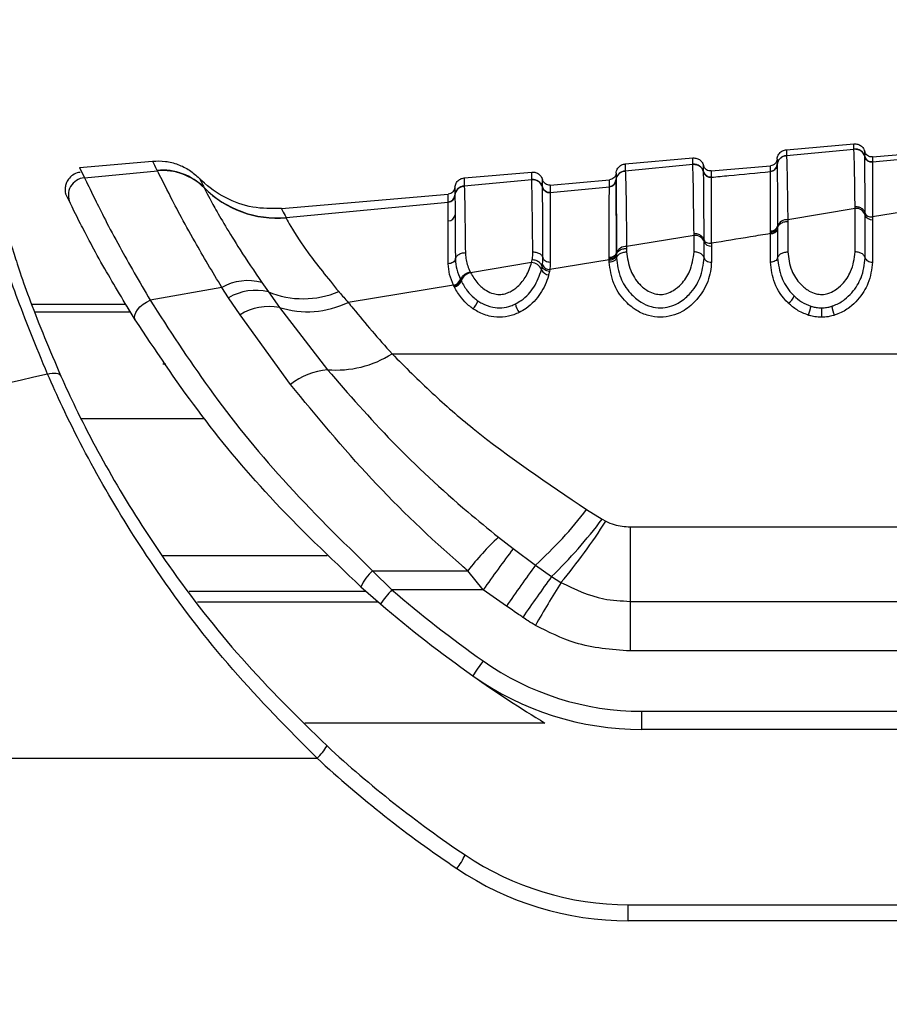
# Model space of a CAD drawing. Header units: millimetres. Extents: x 20 to 26560, y 40 to 17955.
# Tile 17 of 90: x 9761 to 9821, y 5232 to 5299. Entities that reach past the tile are written whole.
import ezdxf

# ---------------------------------------------------------------- set-up
doc = ezdxf.new("R2010")
doc.units = ezdxf.units.MM
doc.header["$LTSCALE"] = 2
doc.layers.add('COMPONENT_GEOMETRY', color=7, linetype='Continuous')
doc.styles.add('SLDTEXTSTYLE0', font='TXT', dxfattribs={"width": 0.75})
doc.dimstyles.new('SLDDIMSTYLE0', dxfattribs={"dimtxt": 150, "dimasz": 6.604, "dimexe": 0, "dimexo": 0.0625, "dimgap": 37.5, "dimtad": 0, "dimtih": 1, "dimtoh": 1, "dimdec": 1, "dimrnd": 1e-09, "dimzin": 12, "dimdsep": 46, "dimtxsty": 'SLDTEXTSTYLE0', "dimsah": 1, "dimcen": 0.09, "dimadec": 0, "dimazin": 3, "dimtfac": 1, "dimtdec": 1, "dimtofl": 0, "dimtmove": 0, "dimatfit": 3, "dimfxl": 1, "dimfrac": 2, "dimtolj": 1, "dimtzin": 12, "dimarcsym": 0})

# ---------------------------------------------------------------- blocks, each defined once
blk = doc.blocks.new('_D_3')
at = {"layer": 'COMPONENT_GEOMETRY', "color": 7}
for p, q in [((9873.903, 7344.959), (7394.082, 7344.959)), ((7400.432, 7344.959), (7400.432, 4670.97)), ((7100.328, 4640.501), (7054.625, 4640.501)), ((7054.625, 4640.501), (7054.625, 4402.376)), ((7700.536, 4640.501), (7746.24, 4640.501)), ((7746.24, 4640.501), (7746.24, 4402.376)), ((7054.625, 4402.376), (7100.328, 4402.376)), ((7746.24, 4402.376), (7700.536, 4402.376)), ((7400.432, 1503.959), (7400.432, 4177.949)), ((9668.769, 1503.959), (7394.082, 1503.959))]:
    blk.add_line(p, q, dxfattribs=at)
for points in [[(7400.432, 7344.959), (7399.416, 7338.355), (7401.448, 7338.355)], [(7400.432, 1503.959), (7401.448, 1510.563), (7399.416, 1510.563)]]:
    blk.add_solid(points, dxfattribs=at)
at = {"layer": 'COMPONENT_GEOMETRY', "color": 7, "char_height": 150, "attachment_point": 1, "style": 'SLDTEXTSTYLE0'}
for s, insert in [('9\'6.98"', (7100.328, 4595.736)), ('2920.5mm', (6908.141, 4371.309))]:
    blk.add_mtext(s, dxfattribs=dict(at, insert=insert))

msp = doc.modelspace()

# ---------------------------------------------------------------- linework, layer by layer
at = {"color": 7, "linetype": 'Continuous', "lineweight": 25}
for p, q in [((9813.509, 5290.468), (9818.114, 5290.871)), ((9813.509, 5290.079), (9818.115, 5290.517)), ((9813.509, 5290.079), (9813.509, 5290.073)), ((9818.115, 5290.517), (9818.114, 5290.523)), ((9819.38, 5289.978), (9823.417, 5290.331)), ((9765.233, 5289.256), (9770.225, 5289.693)), ((9802.509, 5289.506), (9807.114, 5289.909)), ((9802.509, 5289.034), (9807.114, 5289.471)), ((9807.114, 5289.471), (9807.114, 5289.477)), ((9808.38, 5289.016), (9812.417, 5289.369)), ((9812.872, 5289.439), (9812.872, 5289.433)), ((9812.872, 5289.433), (9812.872, 5289.429)), ((9818.853, 5290.002), (9818.853, 5290.006)), ((9818.853, 5289.997), (9818.853, 5290.003)), ((9819.38, 5289.635), (9823.418, 5290.019)), ((9819.38, 5289.635), (9819.38, 5289.631)), ((9819.38, 5289.631), (9819.38, 5289.625)), ((9765.233, 5289.256), (9765.569, 5288.559)), ((9765.569, 5288.559), (9770.559, 5289.026)), ((9770.555, 5289.036), (9770.545, 5289.057)), ((9770.559, 5289.026), (9770.555, 5289.036)), ((9791.509, 5288.543), (9796.114, 5288.946)), ((9802.509, 5289.034), (9802.509, 5289.029)), ((9807.853, 5288.957), (9807.853, 5288.96)), ((9807.853, 5288.951), (9807.853, 5288.957)), ((9812.417, 5288.976), (9812.417, 5288.982)), ((9812.417, 5288.973), (9812.417, 5288.976)), ((9791.509, 5287.993), (9796.115, 5288.429)), ((9796.115, 5288.429), (9796.114, 5288.434)), ((9797.38, 5288.053), (9801.417, 5288.406)), ((9801.872, 5288.395), (9801.872, 5288.389)), ((9801.872, 5288.389), (9801.872, 5288.386)), ((9808.38, 5288.589), (9808.38, 5288.585)), ((9808.38, 5288.585), (9808.38, 5288.58)), ((9764.595, 5286.84), (9764.28, 5287.491)), ((9773.743, 5287.89), (9773.754, 5287.867)), ((9773.754, 5287.867), (9773.759, 5287.856)), ((9779.027, 5286.448), (9790.417, 5287.444)), ((9790.872, 5287.354), (9790.872, 5287.349)), ((9790.872, 5287.349), (9790.872, 5287.345)), ((9791.509, 5287.993), (9791.509, 5287.988)), ((9796.853, 5287.909), (9796.853, 5287.914)), ((9797.38, 5287.547), (9801.417, 5287.929)), ((9797.38, 5287.547), (9797.38, 5287.543)), ((9797.38, 5287.543), (9797.38, 5287.538)), ((9801.417, 5287.932), (9801.417, 5287.938)), ((9801.417, 5287.929), (9801.417, 5287.932)), ((9779.339, 5285.846), (9790.417, 5286.889)), ((9790.417, 5286.892), (9790.417, 5286.897)), ((9790.417, 5286.889), (9790.417, 5286.892)), ((9818.199, 5286.465), (9813.598, 5285.693)), ((9818.199, 5286.465), (9818.198, 5286.583)), ((9818.199, 5283.496), (9818.199, 5286.465)), ((9818.889, 5286.011), (9818.889, 5286.127)), ((9818.889, 5283.085), (9818.889, 5286.011)), ((9823.415, 5286.542), (9819.382, 5285.881)), ((9779.339, 5285.846), (9779.345, 5285.827)), ((9813.598, 5285.693), (9813.599, 5285.576)), ((9813.599, 5285.576), (9813.599, 5283.496)), ((9819.382, 5285.687), (9819.382, 5282.791)), ((9807.199, 5284.622), (9807.198, 5284.74)), ((9812.415, 5284.742), (9812.416, 5284.818)), ((9812.415, 5282.791), (9812.415, 5284.742)), ((9812.416, 5284.818), (9812.416, 5284.929)), ((9812.908, 5285.249), (9812.908, 5285.135)), ((9812.908, 5285.135), (9812.908, 5285.056)), ((9812.908, 5285.056), (9812.908, 5283.085)), ((9807.199, 5284.622), (9802.598, 5283.853)), ((9807.199, 5283.496), (9807.199, 5284.622)), ((9807.889, 5284.195), (9807.889, 5284.31)), ((9807.889, 5283.085), (9807.889, 5284.195)), ((9808.382, 5284.083), (9808.382, 5283.889)), ((9801.908, 5283.435), (9801.908, 5283.321)), ((9801.908, 5283.321), (9801.908, 5283.242)), ((9802.598, 5283.853), (9802.599, 5283.736)), ((9802.599, 5283.736), (9802.599, 5283.496)), ((9808.382, 5283.889), (9808.382, 5282.791)), ((9796.109, 5282.77), (9791.943, 5282.076)), ((9796.109, 5282.77), (9796.148, 5282.962)), ((9801.415, 5282.946), (9797.343, 5282.283)), ((9801.415, 5282.946), (9801.416, 5283.023)), ((9801.415, 5282.791), (9801.415, 5282.946)), ((9801.416, 5283.023), (9801.416, 5283.133)), ((9801.908, 5283.242), (9801.908, 5283.085)), ((9791.913, 5282.139), (9791.943, 5282.076)), ((9796.788, 5282.28), (9796.834, 5282.491)), ((9796.834, 5282.491), (9796.852, 5282.607)), ((9797.322, 5282.157), (9797.273, 5281.931)), ((9797.343, 5282.283), (9797.322, 5282.157)), ((9777.691, 5281.401), (9778.135, 5280.765)), ((9791.245, 5281.612), (9791.262, 5281.574)), ((9791.262, 5281.574), (9791.296, 5281.505)), ((9774.958, 5281.064), (9770.062, 5280.196)), ((9775.421, 5280.367), (9774.958, 5281.064)), ((9778.135, 5280.765), (9778.884, 5279.707)), ((9790.778, 5281.216), (9783.584, 5280.05)), ((9790.834, 5281.101), (9790.797, 5281.175)), ((9776.198, 5279.204), (9775.421, 5280.367)), ((9768.394, 5279.91), (9761.963, 5279.91)), ((9778.884, 5279.707), (9782.169, 5275.454)), ((9779.65, 5274.442), (9776.198, 5279.204)), ((9786.577, 5276.544), (9842.078, 5276.544)), ((9799.867, 5265.914), (9800.927, 5265.256)), ((9800.927, 5265.256), (9801.175, 5265.116)), ((9802.832, 5264.725), (9802.832, 5259.645)), ((9802.832, 5264.725), (9839.988, 5264.725)), ((9793.844, 5264.02), (9794.855, 5263.24)), ((9794.855, 5263.24), (9796.384, 5262.125)), ((9796.384, 5262.125), (9797.478, 5261.342)), ((9785.255, 5261.733), (9791.756, 5261.733)), ((9786.566, 5260.43), (9785.255, 5261.733)), ((9792.804, 5260.43), (9791.756, 5261.733)), ((9797.478, 5261.342), (9798.116, 5260.932)), ((9784.456, 5260.639), (9785.786, 5259.476)), ((9792.804, 5260.43), (9786.566, 5260.43)), ((9794.394, 5259.317), (9792.804, 5260.43)), ((9802.832, 5259.645), (9802.832, 5256.258)), ((9802.832, 5259.645), (9839.988, 5259.645)), ((9839.988, 5256.258), (9802.832, 5256.258)), ((9803.634, 5252.142), (9853.109, 5252.142)), ((9803.634, 5250.901), (9803.634, 5252.142)), ((9853.109, 5250.901), (9803.634, 5250.901)), ((9703.335, 5248.942), (9781.462, 5248.942)), ((9802.709, 5237.845), (9802.709, 5238.942)), ((9802.709, 5238.942), (9857.109, 5238.942)), ((9857.109, 5237.845), (9802.709, 5237.845))]:
    msp.add_line(p, q, dxfattribs=at)
at = {"color": 8, "linetype": 'Continuous', "lineweight": 25}
for p, q in [((9768.713, 5279.391), (9762.175, 5279.391)), ((9770.936, 5275.85), (9771.122, 5275.862)), ((9773.77, 5272.104), (9765.376, 5272.104)), ((9770.898, 5262.773), (9782.153, 5262.773)), ((9784.822, 5260.314), (9772.735, 5260.314)), ((9773.295, 5259.602), (9785.639, 5259.602)), ((9797.019, 5251.336), (9780.619, 5251.336))]:
    msp.add_line(p, q, dxfattribs=at)
at = {"color": 7, "linetype": 'Continuous', "lineweight": 25, "flags": 128}
for points in [[(9769.047, 5278.857), (9768.998, 5278.998), (9769.007, 5279.166), (9769.075, 5279.353), (9769.198, 5279.547), (9769.368, 5279.739), (9769.577, 5279.917), (9769.813, 5280.073), (9770.062, 5280.196)], [(9763.054, 5275.153), (9763.21, 5275.194), (9763.362, 5275.217), (9763.505, 5275.224), (9763.636, 5275.212), (9763.75, 5275.184), (9763.845, 5275.139), (9763.918, 5275.078), (9763.966, 5275.004)]]:
    msp.add_lwpolyline(points, dxfattribs=at)
at = {"color": 7, "linetype": 'Continuous', "lineweight": 25}
for centre, radius, start, end in [((9813.569, 5289.382), 0.699, 94.93489, 175.34178), ((9818.176, 5289.82), 0.7, 14.62192, 95.02475), ((9807.176, 5288.774), 0.7, 14.64313, 95.02876), ((9812.374, 5289.48), 0.5, 274.93497, 355.34183), ((9812.374, 5289.47), 0.5, 274.94617, 355.31256), ((9819.336, 5290.133), 0.5, 194.65179, 275.0171), ((9819.336, 5290.123), 0.5, 194.64081, 274.97904), ((9770.906, 5285.083), 3.991, 44.69421, 95.18948), ((9770.915, 5285.06), 3.993, 44.68381, 95.17525), ((9770.919, 5285.049), 3.994, 44.66992, 95.16604), ((9802.569, 5288.338), 0.699, 94.92117, 175.32822), ((9808.336, 5289.087), 0.5, 194.66583, 275.02125), ((9808.336, 5289.078), 0.5, 194.66167, 274.99692), ((9765.674, 5287.364), 1.199, 95.03283, 205.91581), ((9796.176, 5287.732), 0.7, 14.66167, 95.03252), ((9801.374, 5288.435), 0.499, 274.92126, 355.32828), ((9801.375, 5288.426), 0.5, 274.93213, 355.30496), ((9778.708, 5292.802), 6.985, 224.69035, 275.18056), ((9778.713, 5292.777), 6.979, 224.71711, 275.19429), ((9790.375, 5287.395), 0.499, 274.90819, 355.31535), ((9790.375, 5287.386), 0.499, 274.9187, 355.2964), ((9791.569, 5287.297), 0.699, 94.90808, 175.31527), ((9797.336, 5288.045), 0.5, 194.67931, 275.02523), ((9797.336, 5288.035), 0.5, 194.67965, 275.01024), ((9790.407, 5286.094), 0.486, 271.13995, 350.90511), ((9818.253, 5285.795), 0.672, 18.79574, 94.61245), ((9819.343, 5286.166), 0.48, 198.79574, 274.61245), ((9813.541, 5285.023), 0.673, 85.15278, 160.35491), ((9812.458, 5285.219), 0.48, 264.96497, 340.02134), ((9812.454, 5285.408), 0.481, 265.43737, 340.68633), ((9807.262, 5283.953), 0.672, 21.08422, 95.40068), ((9808.337, 5284.367), 0.48, 201.08422, 275.40068), ((9801.461, 5283.612), 0.481, 264.65045, 338.3508), ((9802.532, 5283.183), 0.674, 84.39321, 157.99262), ((9796.066, 5281.995), 0.776, 21.50873, 86.82897), ((9801.464, 5283.425), 0.481, 264.21274, 337.64625), ((9792.137, 5281.204), 0.893, 102.56828, 160.32802), ((9797.304, 5282.485), 0.555, 201.75305, 266.87732), ((9797.336, 5282.806), 0.523, 202.33913, 270.72587), ((9776.726, 5277.978), 3.557, 74.2571, 119.80864), ((9790.657, 5281.831), 0.627, 281.10425, 339.51459), ((9790.695, 5281.726), 0.641, 282.55603, 339.81029), ((9777.271, 5277.21), 3.659, 76.3444, 120.36454), ((9780.511, 5286.561), 6.264, 247.70757, 292.79537), ((9780.802, 5285.809), 6.396, 252.55159, 295.78487), ((9791.434, 5280.395), 1.026, 310.76013, 346.84113), ((9796.274, 5280.176), 1.294, 190.28781, 218.83691), ((9813.211, 5280.731), 0.849, 300.37098, 344.02401), ((9778.198, 5275.946), 3.823, 79.66031, 121.53828), ((9813.311, 5280.018), 1.881, 333.49877, 353.0668), ((10096.015, 5279.9), 280.111, 180.04546, 180.17627), ((9818.507, 5280.013), 1.917, 186.79912, 206.00107), ((9782.757, 5282.536), 7.107, 265.25207, 302.51439), ((9782.599, 5270.741), 4.733, 95.2132, 128.5436), ((9777.028, 5283.411), 28.771, 312.27922, 322.5418), ((9773.974, 5285.533), 33.728, 314.17415, 323.04609), ((9768.458, 5285.825), 38.72, 319.99104, 327.66726), ((9806.669, 5250.216), 18.842, 132.8961, 142.32332), ((9878.516, 5200.052), 104.842, 142.93684, 144.83838), ((9884.741, 5197.379), 109.54, 143.76691, 145.56695), ((9787.437, 5259.299), 3.269, 131.87877, 155.78938), ((9887.564, 5195.632), 111.505, 143.89255, 145.64853), ((9905.038, 5195.088), 125.569, 148.37482, 149.93057), ((9796.769, 5251.279), 13.705, 138.11312, 143.26586), ((9841.443, 5324.506), 84.364, 229.4226, 234.78286), ((9841.443, 5324.464), 85.564, 229.4226, 234.78286), ((9805.265, 5246.394), 15.493, 143.62059, 148.18715), ((9803.634, 5270.942), 18.8, 234.78286, 270), ((9803.634, 5270.901), 20, 234.78286, 270), ((9841.443, 5324.464), 85.564, 234.78286, 238.72231), ((9778.541, 5252.018), 4.242, 313.51603, 328.04308), ((9834.909, 5306.942), 77.8, 227.29198, 236.14497), ((9834.909, 5306.845), 78.8, 227.29198, 236.14497), ((9786.859, 5244.532), 5.197, 323.01487, 334.95769), ((9802.709, 5258.942), 20, 236.14497, 270), ((9802.709, 5258.845), 21, 236.14497, 270)]:
    msp.add_arc(centre, radius, start, end, dxfattribs=at)
for points, knots in [([(9818.114, 5290.523), (9818.114, 5290.593), (9818.114, 5290.698), (9818.114, 5290.809), (9818.114, 5290.864), (9818.114, 5290.869), (9818.114, 5290.871)], [0, 0, 0, 0, 0.331322, 0.500214, 0.838141, 1, 1, 1, 1]), ([(9818.114, 5290.871), (9818.206, 5290.869), (9818.391, 5290.864), (9818.636, 5290.722), (9818.79, 5290.537), (9818.836, 5290.4), (9818.853, 5290.35)], [0, 0, 0, 0, 0.279636, 0.559272, 0.838908, 1, 1, 1, 1]), ([(9812.872, 5289.827), (9812.88, 5289.879), (9812.901, 5290.022), (9813.021, 5290.231), (9813.238, 5290.413), (9813.418, 5290.45), (9813.509, 5290.468)], [0, 0, 0, 0, 0.161092, 0.440728, 0.720364, 1, 1, 1, 1]), ([(9812.872, 5289.433), (9812.88, 5289.485), (9812.901, 5289.628), (9813.021, 5289.837), (9813.238, 5290.018), (9813.419, 5290.055), (9813.509, 5290.073)], [0, 0, 0, 0, 0.161023, 0.440682, 0.720341, 1, 1, 1, 1]), ([(9813.509, 5290.468), (9813.509, 5290.468), (9813.509, 5290.467), (9813.509, 5290.443), (9813.509, 5290.355), (9813.509, 5290.244), (9813.509, 5290.122), (9813.509, 5290.079)], [0, 0, 0, 0, 0.023999, 0.34354, 0.503304, 0.822907, 1, 1, 1, 1]), ([(9813.509, 5290.073), (9813.511, 5290.051), (9813.52, 5289.947), (9813.535, 5289.55), (9813.552, 5288.814), (9813.572, 5287.717), (9813.587, 5286.552), (9813.598, 5285.693)], [0, 0, 0, 0, 0.071059, 0.328707, 0.508594, 0.637825, 1, 1, 1, 1]), ([(9818.114, 5290.523), (9818.207, 5290.52), (9818.391, 5290.515), (9818.636, 5290.374), (9818.79, 5290.189), (9818.836, 5290.052), (9818.853, 5290.002)], [0, 0, 0, 0, 0.279617, 0.559234, 0.838851, 1, 1, 1, 1]), ([(9818.198, 5286.583), (9818.188, 5287.268), (9818.173, 5288.362), (9818.151, 5289.526), (9818.132, 5290.257), (9818.12, 5290.437), (9818.115, 5290.517)], [0, 0, 0, 0, 0.316585, 0.505351, 0.78008, 1, 1, 1, 1]), ([(9818.853, 5290.006), (9818.853, 5290.105), (9818.853, 5290.243), (9818.853, 5290.334), (9818.853, 5290.344), (9818.853, 5290.35)], [0, 0, 0, 0, 0.497408, 0.70081, 1, 1, 1, 1]), ([(9770.545, 5289.057), (9770.425, 5289.296), (9770.248, 5289.648), (9770.231, 5289.682), (9770.225, 5289.693)], [0, 0, 0, 0, 0.67875, 1, 1, 1, 1]), ([(9801.872, 5288.865), (9801.88, 5288.917), (9801.901, 5289.059), (9802.021, 5289.269), (9802.238, 5289.45), (9802.418, 5289.487), (9802.509, 5289.506)], [0, 0, 0, 0, 0.161092, 0.440728, 0.720364, 1, 1, 1, 1]), ([(9802.509, 5289.506), (9802.509, 5289.505), (9802.509, 5289.503), (9802.509, 5289.468), (9802.509, 5289.37), (9802.509, 5289.242), (9802.509, 5289.095), (9802.509, 5289.034)], [0, 0, 0, 0, 0.067017, 0.357375, 0.502549, 0.792963, 1, 1, 1, 1]), ([(9807.114, 5289.477), (9807.114, 5289.49), (9807.114, 5289.588), (9807.114, 5289.704), (9807.114, 5289.829), (9807.114, 5289.897), (9807.114, 5289.905), (9807.114, 5289.909)], [0, 0, 0, 0, 0.045283, 0.348609, 0.500266, 0.803652, 1, 1, 1, 1]), ([(9807.114, 5289.909), (9807.206, 5289.906), (9807.391, 5289.901), (9807.636, 5289.76), (9807.79, 5289.574), (9807.836, 5289.438), (9807.853, 5289.388)], [0, 0, 0, 0, 0.279636, 0.559272, 0.838908, 1, 1, 1, 1]), ([(9807.114, 5289.477), (9807.207, 5289.474), (9807.391, 5289.469), (9807.636, 5289.328), (9807.79, 5289.143), (9807.836, 5289.007), (9807.853, 5288.957)], [0, 0, 0, 0, 0.279621, 0.559243, 0.838864, 1, 1, 1, 1]), ([(9807.198, 5284.74), (9807.188, 5285.591), (9807.172, 5286.883), (9807.143, 5288.709), (9807.127, 5289.147), (9807.114, 5289.471)], [0, 0, 0, 0, 0.331863, 0.504238, 1, 1, 1, 1]), ([(9807.853, 5288.96), (9807.853, 5289.083), (9807.853, 5289.25), (9807.853, 5289.366), (9807.853, 5289.379), (9807.853, 5289.388)], [0, 0, 0, 0, 0.498061, 0.680482, 1, 1, 1, 1]), ([(9812.417, 5288.982), (9812.417, 5289.054), (9812.417, 5289.17), (9812.417, 5289.326), (9812.417, 5289.351), (9812.417, 5289.369)], [0, 0, 0, 0, 0.305171, 0.496702, 1, 1, 1, 1]), ([(9812.872, 5289.827), (9812.872, 5289.809), (9812.872, 5289.783), (9812.872, 5289.628), (9812.872, 5289.511), (9812.872, 5289.439)], [0, 0, 0, 0, 0.503297, 0.694828, 1, 1, 1, 1]), ([(9812.872, 5289.429), (9812.873, 5289.415), (9812.878, 5289.27), (9812.887, 5288.586), (9812.898, 5287.032), (9812.904, 5285.897), (9812.908, 5285.249)], [0, 0, 0, 0, 0.051672, 0.505066, 0.717512, 1, 1, 1, 1]), ([(9818.889, 5286.127), (9818.888, 5286.194), (9818.882, 5287.326), (9818.873, 5288.62), (9818.861, 5289.685), (9818.856, 5289.885), (9818.853, 5289.997)], [0, 0, 0, 0, 0.029742, 0.504683, 0.725321, 1, 1, 1, 1]), ([(9819.38, 5289.978), (9819.38, 5289.972), (9819.38, 5289.962), (9819.38, 5289.871), (9819.38, 5289.733), (9819.38, 5289.635)], [0, 0, 0, 0, 0.299188, 0.502591, 1, 1, 1, 1]), ([(9819.38, 5289.625), (9819.38, 5289.624), (9819.38, 5289.558), (9819.381, 5289.283), (9819.381, 5288.27), (9819.381, 5286.857), (9819.381, 5285.881)], [0, 0, 0, 0, 0.0042843, 0.2781673, 0.5014835, 1, 1, 1, 1]), ([(9765.274, 5288.92), (9765.242, 5288.92), (9765.065, 5288.914), (9764.772, 5288.758), (9764.483, 5288.488), (9764.319, 5288.18), (9764.255, 5287.903), (9764.247, 5287.675), (9764.272, 5287.545), (9764.282, 5287.491)], [0, 0, 0, 0, 0.049094, 0.270946, 0.483401, 0.653398, 0.796551, 0.916627, 1, 1, 1, 1]), ([(9774.958, 5281.064), (9774.318, 5282.136), (9772.77, 5284.728), (9771.137, 5287.889), (9770.753, 5288.645), (9770.559, 5289.026)], [0, 0, 0, 0, 0.259057, 0.626399, 1, 1, 1, 1]), ([(9796.114, 5288.434), (9796.114, 5288.505), (9796.114, 5288.665), (9796.114, 5288.83), (9796.114, 5288.931), (9796.114, 5288.941), (9796.114, 5288.946)], [0, 0, 0, 0, 0.221771, 0.500316, 0.779385, 1, 1, 1, 1]), ([(9796.114, 5288.946), (9796.206, 5288.944), (9796.391, 5288.939), (9796.636, 5288.798), (9796.79, 5288.612), (9796.836, 5288.475), (9796.853, 5288.425)], [0, 0, 0, 0, 0.279636, 0.559272, 0.838908, 1, 1, 1, 1]), ([(9801.872, 5288.389), (9801.88, 5288.441), (9801.901, 5288.583), (9802.021, 5288.793), (9802.238, 5288.974), (9802.419, 5289.01), (9802.509, 5289.029)], [0, 0, 0, 0, 0.161038, 0.440692, 0.720346, 1, 1, 1, 1]), ([(9801.872, 5288.865), (9801.872, 5288.843), (9801.872, 5288.813), (9801.872, 5288.628), (9801.872, 5288.486), (9801.872, 5288.395)], [0, 0, 0, 0, 0.50254, 0.676572, 1, 1, 1, 1]), ([(9802.509, 5289.029), (9802.518, 5288.826), (9802.532, 5288.526), (9802.551, 5287.529), (9802.571, 5286.274), (9802.587, 5284.899), (9802.598, 5283.853)], [0, 0, 0, 0, 0.3419634, 0.5061166, 0.6243368, 1, 1, 1, 1]), ([(9807.889, 5284.31), (9807.888, 5284.458), (9807.884, 5285.262), (9807.878, 5286.424), (9807.866, 5288.178), (9807.858, 5288.63), (9807.853, 5288.951)], [0, 0, 0, 0, 0.055685, 0.303138, 0.50423, 1, 1, 1, 1]), ([(9808.38, 5289.016), (9808.38, 5289.007), (9808.38, 5288.994), (9808.38, 5288.878), (9808.38, 5288.711), (9808.38, 5288.589)], [0, 0, 0, 0, 0.3195167, 0.501938, 1, 1, 1, 1]), ([(9808.38, 5288.589), (9808.78, 5288.627), (9810.126, 5288.755), (9811.472, 5288.883), (9812.417, 5288.973)], [0, 0, 0, 0, 0.297159, 1, 1, 1, 1]), ([(9812.416, 5284.929), (9812.416, 5284.979), (9812.416, 5285.644), (9812.416, 5286.673), (9812.416, 5288.288), (9812.417, 5288.69), (9812.417, 5288.973)], [0, 0, 0, 0, 0.021195, 0.282969, 0.495586, 1, 1, 1, 1]), ([(9765.569, 5288.559), (9765.75, 5288.188), (9766.113, 5287.449), (9767.708, 5284.248), (9769.329, 5281.458), (9770.062, 5280.196)], [0, 0, 0, 0, 0.354177, 0.707848, 1, 1, 1, 1]), ([(9773.426, 5288.513), (9773.464, 5288.436), (9773.509, 5288.346), (9773.714, 5287.946), (9773.743, 5287.89)], [0, 0, 0, 0, 0.858734, 1, 1, 1, 1]), ([(9779.027, 5286.448), (9778.367, 5286.444), (9777.046, 5286.436), (9775.163, 5287.126), (9774.007, 5287.935), (9773.484, 5288.455), (9773.426, 5288.513)], [0, 0, 0, 0, 0.320009, 0.640018, 0.960026, 1, 1, 1, 1]), ([(9790.872, 5287.902), (9790.88, 5287.954), (9790.901, 5288.097), (9791.021, 5288.306), (9791.238, 5288.488), (9791.418, 5288.525), (9791.509, 5288.543)], [0, 0, 0, 0, 0.161092, 0.440728, 0.720364, 1, 1, 1, 1]), ([(9791.509, 5288.543), (9791.509, 5288.538), (9791.509, 5288.525), (9791.509, 5288.416), (9791.509, 5288.242), (9791.509, 5288.072), (9791.509, 5287.993)], [0, 0, 0, 0, 0.233156, 0.502001, 0.771362, 1, 1, 1, 1]), ([(9796.114, 5288.434), (9796.207, 5288.432), (9796.391, 5288.427), (9796.636, 5288.286), (9796.791, 5288.1), (9796.836, 5287.964), (9796.853, 5287.914)], [0, 0, 0, 0, 0.279624, 0.559249, 0.838873, 1, 1, 1, 1]), ([(9796.192, 5283.497), (9796.182, 5284.398), (9796.158, 5286.597), (9796.132, 5288.061), (9796.118, 5288.354), (9796.115, 5288.429)], [0, 0, 0, 0, 0.341408, 0.83284, 1, 1, 1, 1]), ([(9796.853, 5287.918), (9796.853, 5288.019), (9796.853, 5288.172), (9796.853, 5288.37), (9796.853, 5288.402), (9796.853, 5288.425)], [0, 0, 0, 0, 0.331164, 0.498538, 1, 1, 1, 1]), ([(9797.38, 5288.053), (9797.38, 5288.03), (9797.38, 5287.998), (9797.38, 5287.8), (9797.38, 5287.648), (9797.38, 5287.547)], [0, 0, 0, 0, 0.501461, 0.668835, 1, 1, 1, 1]), ([(9801.417, 5287.938), (9801.417, 5288.029), (9801.417, 5288.17), (9801.417, 5288.355), (9801.417, 5288.385), (9801.417, 5288.406)], [0, 0, 0, 0, 0.3234275, 0.4974591, 1, 1, 1, 1]), ([(9801.872, 5288.386), (9801.873, 5288.352), (9801.878, 5288.164), (9801.887, 5287.34), (9801.897, 5285.692), (9801.903, 5284.467), (9801.907, 5283.614), (9801.908, 5283.435)], [0, 0, 0, 0, 0.089233, 0.503156, 0.697697, 0.936448, 1, 1, 1, 1]), ([(9801.908, 5283.435), (9801.907, 5283.61), (9801.903, 5284.459), (9801.897, 5285.674), (9801.885, 5287.546), (9801.878, 5288.034), (9801.872, 5288.386)], [0, 0, 0, 0, 0.062027, 0.301058, 0.495826, 1, 1, 1, 1]), ([(9808.38, 5288.58), (9808.38, 5288.568), (9808.38, 5288.412), (9808.381, 5287.708), (9808.381, 5286.089), (9808.381, 5284.961), (9808.381, 5284.202), (9808.381, 5284.083)], [0, 0, 0, 0, 0.038421, 0.501138, 0.704054, 0.953619, 1, 1, 1, 1]), ([(9773.759, 5287.856), (9773.933, 5287.517), (9774.279, 5286.841), (9775.79, 5284.215), (9777.173, 5282.168), (9777.691, 5281.401)], [0, 0, 0, 0, 0.385563, 0.769776, 1, 1, 1, 1]), ([(9790.417, 5286.897), (9790.417, 5287.008), (9790.417, 5287.172), (9790.417, 5287.385), (9790.417, 5287.419), (9790.417, 5287.444)], [0, 0, 0, 0, 0.337097, 0.498227, 1, 1, 1, 1]), ([(9790.872, 5287.349), (9790.88, 5287.401), (9790.901, 5287.543), (9791.021, 5287.752), (9791.238, 5287.933), (9791.419, 5287.97), (9791.509, 5287.988)], [0, 0, 0, 0, 0.161049, 0.440699, 0.72035, 1, 1, 1, 1]), ([(9790.872, 5287.902), (9790.872, 5287.877), (9790.872, 5287.843), (9790.872, 5287.63), (9790.872, 5287.465), (9790.872, 5287.354)], [0, 0, 0, 0, 0.501772, 0.662903, 1, 1, 1, 1]), ([(9790.872, 5287.345), (9790.873, 5287.307), (9790.875, 5287.221), (9790.879, 5286.896), (9790.883, 5286.464), (9790.886, 5286.089), (9790.886, 5286.017)], [0, 0, 0, 0, 0.210941, 0.475438, 0.899348, 1, 1, 1, 1]), ([(9791.509, 5287.988), (9791.512, 5287.936), (9791.52, 5287.781), (9791.536, 5287.144), (9791.558, 5285.805), (9791.575, 5284.316), (9791.584, 5283.447)], [0, 0, 0, 0, 0.129882, 0.385514, 0.641748, 1, 1, 1, 1]), ([(9796.853, 5287.914), (9796.853, 5287.914), (9796.853, 5287.915), (9796.853, 5287.917), (9796.853, 5287.918)], [0, 0, 0, 0, 0.011319, 1, 1, 1, 1]), ([(9796.886, 5283.077), (9796.882, 5284.049), (9796.875, 5285.531), (9796.864, 5287.115), (9796.857, 5287.741), (9796.853, 5287.89), (9796.853, 5287.909)], [0, 0, 0, 0, 0.376618, 0.574536, 0.945416, 1, 1, 1, 1]), ([(9797.38, 5287.538), (9797.38, 5287.266), (9797.381, 5286.868), (9797.381, 5285.178), (9797.381, 5283.729), (9797.381, 5282.78)], [0, 0, 0, 0, 0.425415, 0.623431, 1, 1, 1, 1]), ([(9801.416, 5283.133), (9801.416, 5283.308), (9801.416, 5284.137), (9801.416, 5285.327), (9801.416, 5286.924), (9801.417, 5287.719), (9801.417, 5287.897), (9801.417, 5287.929)], [0, 0, 0, 0, 0.063624, 0.302569, 0.497159, 0.910873, 1, 1, 1, 1]), ([(9769.047, 5278.857), (9768.316, 5280.059), (9766.706, 5282.707), (9765.118, 5285.775), (9764.769, 5286.485), (9764.595, 5286.84)], [0, 0, 0, 0, 0.294215, 0.647739, 1, 1, 1, 1]), ([(9790.416, 5285.608), (9790.416, 5285.678), (9790.417, 5286.041), (9790.417, 5286.458), (9790.417, 5286.77), (9790.417, 5286.852), (9790.417, 5286.889)], [0, 0, 0, 0, 0.100695, 0.524691, 0.789151, 1, 1, 1, 1]), ([(9779.027, 5286.448), (9779.04, 5286.422), (9779.066, 5286.371), (9779.249, 5286.019), (9779.339, 5285.846)], [0, 0, 0, 0, 0.506427, 1, 1, 1, 1]), ([(9790.886, 5286.017), (9790.887, 5285.813), (9790.89, 5285.459), (9790.894, 5284.636), (9790.899, 5283.833), (9790.902, 5283.158), (9790.902, 5283.003)], [0, 0, 0, 0, 0.2622207, 0.4535665, 0.8744738, 1, 1, 1, 1]), ([(9818.889, 5286.127), (9818.877, 5286.167), (9818.843, 5286.277), (9818.705, 5286.432), (9818.473, 5286.559), (9818.289, 5286.575), (9818.198, 5286.584)], [0, 0, 0, 0, 0.160979, 0.440653, 0.720326, 1, 1, 1, 1]), ([(9818.889, 5286.127), (9818.904, 5286.089), (9818.936, 5286.014), (9819.053, 5285.928), (9819.206, 5285.875), (9819.323, 5285.879), (9819.381, 5285.881)], [0, 0, 0, 0, 0.250077, 0.500091, 0.750057, 1, 1, 1, 1]), ([(9763.054, 5275.153), (9762.278, 5277.05), (9760.725, 5280.847), (9759.627, 5284.389), (9759.406, 5285.101), (9759.306, 5285.424)], [0, 0, 0, 0, 0.352456, 0.705295, 1, 1, 1, 1]), ([(9779.345, 5285.827), (9779.365, 5285.779), (9779.466, 5285.531), (9779.988, 5284.662), (9781.199, 5282.925), (9782.176, 5281.723), (9782.938, 5280.786)], [0, 0, 0, 0, 0.1033092, 0.525874, 0.6302265, 1, 1, 1, 1]), ([(9790.416, 5282.683), (9790.416, 5282.833), (9790.416, 5283.49), (9790.416, 5284.269), (9790.416, 5285.068), (9790.416, 5285.41), (9790.416, 5285.608)], [0, 0, 0, 0, 0.125578, 0.546573, 0.737903, 1, 1, 1, 1]), ([(9812.908, 5285.135), (9812.921, 5285.174), (9812.954, 5285.28), (9813.092, 5285.43), (9813.324, 5285.552), (9813.507, 5285.568), (9813.599, 5285.576)], [0, 0, 0, 0, 0.161211, 0.440807, 0.720404, 1, 1, 1, 1]), ([(9819.382, 5285.881), (9819.382, 5285.879), (9819.382, 5285.814), (9819.382, 5285.75), (9819.382, 5285.687)], [0, 0, 0, 0, 0.036212, 1, 1, 1, 1]), ([(9760.351, 5284.717), (9760.444, 5284.41), (9760.647, 5283.738), (9761.699, 5280.394), (9763.211, 5276.798), (9763.966, 5275.004)], [0, 0, 0, 0, 0.2955097, 0.6484708, 1, 1, 1, 1]), ([(9807.889, 5284.31), (9807.877, 5284.348), (9807.843, 5284.451), (9807.705, 5284.598), (9807.473, 5284.718), (9807.29, 5284.733), (9807.198, 5284.741)], [0, 0, 0, 0, 0.160996, 0.440664, 0.720332, 1, 1, 1, 1]), ([(9812.415, 5284.742), (9811.963, 5284.668), (9810.62, 5284.448), (9809.274, 5284.228), (9808.382, 5284.083)], [0, 0, 0, 0, 0.336526, 1, 1, 1, 1]), ([(9812.908, 5285.135), (9812.893, 5285.092), (9812.862, 5285.006), (9812.744, 5284.903), (9812.591, 5284.832), (9812.474, 5284.823), (9812.416, 5284.818)], [0, 0, 0, 0, 0.249999, 0.499999, 0.749999, 1, 1, 1, 1]), ([(9807.889, 5284.31), (9807.904, 5284.275), (9807.936, 5284.205), (9808.053, 5284.125), (9808.206, 5284.076), (9808.323, 5284.08), (9808.381, 5284.083)], [0, 0, 0, 0, 0.250067, 0.500079, 0.75005, 1, 1, 1, 1]), ([(9790.902, 5283.003), (9790.914, 5283.041), (9790.945, 5283.147), (9791.08, 5283.297), (9791.31, 5283.421), (9791.493, 5283.439), (9791.584, 5283.447)], [0, 0, 0, 0, 0.16106, 0.440707, 0.720353, 1, 1, 1, 1]), ([(9791.584, 5283.447), (9791.592, 5283.315), (9791.608, 5283.051), (9791.71, 5282.642), (9791.822, 5282.336), (9791.899, 5282.169), (9791.913, 5282.139)], [0, 0, 0, 0, 0.310786, 0.621524, 0.932011, 1, 1, 1, 1]), ([(9796.148, 5282.962), (9796.157, 5283.022), (9796.175, 5283.142), (9796.19, 5283.321), (9796.191, 5283.438), (9796.192, 5283.497)], [0, 0, 0, 0, 0.329912, 0.664856, 1, 1, 1, 1]), ([(9796.192, 5283.497), (9796.284, 5283.49), (9796.467, 5283.476), (9796.701, 5283.36), (9796.839, 5283.216), (9796.874, 5283.115), (9796.886, 5283.077)], [0, 0, 0, 0, 0.279647, 0.559295, 0.838942, 1, 1, 1, 1]), ([(9801.908, 5283.321), (9801.893, 5283.281), (9801.862, 5283.2), (9801.744, 5283.103), (9801.591, 5283.036), (9801.474, 5283.027), (9801.416, 5283.023)], [0, 0, 0, 0, 0.249999, 0.499999, 0.749999, 1, 1, 1, 1]), ([(9801.908, 5283.321), (9801.921, 5283.358), (9801.954, 5283.457), (9802.092, 5283.598), (9802.324, 5283.714), (9802.507, 5283.729), (9802.599, 5283.736)], [0, 0, 0, 0, 0.161195, 0.440797, 0.720398, 1, 1, 1, 1]), ([(9801.908, 5283.085), (9801.921, 5283.121), (9801.954, 5283.22), (9802.092, 5283.359), (9802.324, 5283.474), (9802.507, 5283.488), (9802.599, 5283.496)], [0, 0, 0, 0, 0.161092, 0.440728, 0.720364, 1, 1, 1, 1]), ([(9802.599, 5283.496), (9802.651, 5283.068), (9802.745, 5282.304), (9803.34, 5281.379), (9803.964, 5280.851), (9804.488, 5280.624), (9804.941, 5280.57), (9805.391, 5280.649), (9805.878, 5280.886), (9806.449, 5281.382), (9807.043, 5282.28), (9807.141, 5283.042), (9807.199, 5283.496)], [0, 0, 0, 0, 0.1815485, 0.3237951, 0.4088504, 0.462296, 0.5041852, 0.5459836, 0.6005596, 0.6773038, 0.8079076, 1, 1, 1, 1]), ([(9807.889, 5283.085), (9807.877, 5283.121), (9807.843, 5283.22), (9807.706, 5283.359), (9807.474, 5283.474), (9807.29, 5283.488), (9807.199, 5283.496)], [0, 0, 0, 0, 0.161092, 0.440728, 0.720364, 1, 1, 1, 1]), ([(9812.908, 5283.085), (9812.921, 5283.121), (9812.954, 5283.22), (9813.092, 5283.359), (9813.324, 5283.474), (9813.507, 5283.488), (9813.599, 5283.496)], [0, 0, 0, 0, 0.161092, 0.440728, 0.720364, 1, 1, 1, 1]), ([(9813.599, 5283.496), (9813.651, 5283.068), (9813.745, 5282.304), (9814.34, 5281.379), (9814.964, 5280.851), (9815.488, 5280.624), (9815.941, 5280.57), (9816.391, 5280.649), (9816.878, 5280.886), (9817.449, 5281.382), (9818.043, 5282.28), (9818.141, 5283.042), (9818.199, 5283.496)], [0, 0, 0, 0, 0.181549, 0.323795, 0.40885, 0.462296, 0.504185, 0.545984, 0.60056, 0.677304, 0.807908, 1, 1, 1, 1]), ([(9818.889, 5283.085), (9818.877, 5283.121), (9818.843, 5283.22), (9818.706, 5283.359), (9818.474, 5283.474), (9818.29, 5283.488), (9818.199, 5283.496)], [0, 0, 0, 0, 0.161092, 0.440728, 0.720364, 1, 1, 1, 1]), ([(9790.778, 5281.216), (9790.675, 5281.464), (9790.467, 5281.965), (9790.433, 5282.441), (9790.416, 5282.683)], [0, 0, 0, 0, 0.493803, 1, 1, 1, 1]), ([(9790.902, 5283.003), (9790.902, 5282.999), (9790.904, 5282.775), (9790.961, 5282.315), (9791.15, 5281.846), (9791.245, 5281.612)], [0, 0, 0, 0, 0.007762, 0.50485, 1, 1, 1, 1]), ([(9791.943, 5282.076), (9792.09, 5281.824), (9792.353, 5281.372), (9792.917, 5280.881), (9793.445, 5280.636), (9793.897, 5280.57), (9794.294, 5280.627), (9794.733, 5280.802), (9795.268, 5281.192), (9795.812, 5281.879), (9796.005, 5282.458), (9796.109, 5282.77)], [0, 0, 0, 0, 0.161237, 0.289131, 0.368581, 0.428024, 0.487367, 0.54282, 0.643281, 0.807987, 1, 1, 1, 1]), ([(9796.834, 5282.491), (9796.822, 5282.528), (9796.788, 5282.629), (9796.652, 5282.78), (9796.421, 5282.915), (9796.239, 5282.946), (9796.148, 5282.962)], [0, 0, 0, 0, 0.160749, 0.440501, 0.720252, 1, 1, 1, 1]), ([(9796.852, 5282.607), (9796.86, 5282.668), (9796.881, 5282.827), (9796.884, 5282.982), (9796.886, 5283.077)], [0, 0, 0, 0, 0.3817, 1, 1, 1, 1]), ([(9797.381, 5282.78), (9797.379, 5282.679), (9797.375, 5282.515), (9797.352, 5282.347), (9797.343, 5282.283)], [0, 0, 0, 0, 0.618926, 1, 1, 1, 1]), ([(9808.382, 5282.791), (9808.381, 5282.743), (9808.375, 5282.257), (9808.151, 5281.323), (9807.441, 5280.194), (9806.545, 5279.466), (9805.703, 5279.114), (9804.897, 5279.001), (9804.049, 5279.12), (9803.17, 5279.513), (9802.309, 5280.265), (9801.582, 5281.415), (9801.475, 5282.304), (9801.415, 5282.791)], [0, 0, 0, 0, 0.015176, 0.154016, 0.287928, 0.380186, 0.440103, 0.499621, 0.560833, 0.630065, 0.72299, 0.848336, 1, 1, 1, 1]), ([(9801.908, 5283.085), (9801.963, 5282.629), (9802.062, 5281.803), (9802.72, 5280.75), (9803.475, 5280.081), (9804.212, 5279.745), (9804.897, 5279.648), (9805.546, 5279.74), (9806.251, 5280.039), (9807.033, 5280.687), (9807.728, 5281.765), (9807.833, 5282.622), (9807.889, 5283.085)], [0, 0, 0, 0, 0.15944, 0.28915, 0.381199, 0.445786, 0.500416, 0.553519, 0.609166, 0.699962, 0.838274, 1, 1, 1, 1]), ([(9813.64, 5279.999), (9813.636, 5280.003), (9813.216, 5280.41), (9812.587, 5281.353), (9812.473, 5282.312), (9812.415, 5282.791)], [0, 0, 0, 0, 0.005036, 0.503601, 1, 1, 1, 1]), ([(9812.908, 5283.085), (9812.962, 5282.637), (9813.06, 5281.811), (9813.597, 5280.937), (9813.969, 5280.557), (9814.027, 5280.498)], [0, 0, 0, 0, 0.5006885, 0.9227865, 1, 1, 1, 1]), ([(9816.604, 5279.786), (9816.67, 5279.808), (9816.992, 5279.917), (9817.691, 5280.342), (9818.259, 5281.026), (9818.764, 5281.998), (9818.836, 5282.628), (9818.889, 5283.085)], [0, 0, 0, 0, 0.041437, 0.201296, 0.499179, 0.63727, 1, 1, 1, 1]), ([(9819.382, 5282.791), (9819.325, 5282.303), (9819.247, 5281.629), (9818.694, 5280.572), (9818.049, 5279.808), (9817.248, 5279.328), (9816.865, 5279.2), (9816.784, 5279.173)], [0, 0, 0, 0, 0.35082, 0.485426, 0.783992, 0.954198, 1, 1, 1, 1]), ([(9791.262, 5281.574), (9791.274, 5281.612), (9791.305, 5281.715), (9791.434, 5281.883), (9791.653, 5282.049), (9791.826, 5282.109), (9791.913, 5282.139)], [0, 0, 0, 0, 0.160998, 0.440666, 0.720333, 1, 1, 1, 1]), ([(9795.001, 5279.945), (9795.135, 5280.022), (9795.665, 5280.323), (9796.38, 5281.125), (9796.646, 5281.877), (9796.788, 5282.28)], [0, 0, 0, 0, 0.136181, 0.538313, 1, 1, 1, 1]), ([(9791.296, 5281.505), (9791.43, 5281.272), (9791.662, 5280.868), (9792.08, 5280.425), (9792.346, 5280.227), (9792.434, 5280.161)], [0, 0, 0, 0, 0.476992, 0.82783, 1, 1, 1, 1]), ([(9797.273, 5281.931), (9797.267, 5281.905), (9797.155, 5281.471), (9796.783, 5280.652), (9796.025, 5279.793), (9795.424, 5279.454), (9795.266, 5279.365)], [0, 0, 0, 0, 0.026992, 0.449873, 0.855511, 1, 1, 1, 1]), ([(9782.938, 5280.786), (9782.951, 5280.771), (9783.159, 5280.528), (9783.379, 5280.281), (9783.584, 5280.05)], [0, 0, 0, 0, 0.065228, 1, 1, 1, 1]), ([(9790.797, 5281.175), (9790.797, 5281.175), (9790.791, 5281.189), (9790.784, 5281.203), (9790.778, 5281.216)], [0, 0, 0, 0, 0.011269, 1, 1, 1, 1]), ([(9792.104, 5279.618), (9792.004, 5279.692), (9791.704, 5279.915), (9791.237, 5280.404), (9790.98, 5280.848), (9790.834, 5281.101)], [0, 0, 0, 0, 0.177842, 0.531294, 1, 1, 1, 1]), ([(9770.062, 5280.196), (9771.357, 5278.192), (9773.989, 5274.12), (9779.089, 5267.749), (9783.163, 5263.774), (9785.255, 5261.733)], [0, 0, 0, 0, 0.3202202, 0.6509795, 1, 1, 1, 1]), ([(9783.584, 5280.05), (9783.696, 5279.91), (9784.621, 5278.749), (9785.662, 5277.576), (9786.577, 5276.544)], [0, 0, 0, 0, 0.120521, 1, 1, 1, 1]), ([(9792.434, 5280.161), (9792.527, 5280.101), (9792.828, 5279.905), (9793.387, 5279.698), (9794.087, 5279.657), (9794.616, 5279.77), (9794.9, 5279.899), (9795.001, 5279.945)], [0, 0, 0, 0, 0.131129, 0.422233, 0.647086, 0.874043, 1, 1, 1, 1]), ([(9814.995, 5279.178), (9814.729, 5279.285), (9814.21, 5279.493), (9813.827, 5279.833), (9813.64, 5279.999)], [0, 0, 0, 0, 0.5118667, 1, 1, 1, 1]), ([(9814.027, 5280.498), (9814.19, 5280.352), (9814.514, 5280.06), (9814.957, 5279.88), (9815.179, 5279.79)], [0, 0, 0, 0, 0.500365, 1, 1, 1, 1]), ([(9768.713, 5279.391), (9768.664, 5279.471), (9768.565, 5279.63), (9768.432, 5279.849), (9768.409, 5279.885), (9768.394, 5279.91)], [0, 0, 0, 0, 0.2502159, 0.5004317, 1, 1, 1, 1]), ([(9795.266, 5279.365), (9795.144, 5279.31), (9794.793, 5279.151), (9794.133, 5279.013), (9793.265, 5279.062), (9792.577, 5279.312), (9792.214, 5279.547), (9792.104, 5279.618)], [0, 0, 0, 0, 0.123835, 0.3545129, 0.5861592, 0.8752436, 1, 1, 1, 1]), ([(9815.179, 5279.79), (9815.207, 5279.782), (9815.324, 5279.747), (9815.563, 5279.693), (9815.781, 5279.683), (9815.903, 5279.678)], [0, 0, 0, 0, 0.121302, 0.507466, 1, 1, 1, 1]), ([(9815.903, 5279.678), (9816.021, 5279.684), (9816.236, 5279.693), (9816.468, 5279.745), (9816.581, 5279.779), (9816.604, 5279.786)], [0, 0, 0, 0, 0.492803, 0.897023, 1, 1, 1, 1]), ([(9784.456, 5260.639), (9782.335, 5262.651), (9778.28, 5266.5), (9773.093, 5272.776), (9770.409, 5276.81), (9769.047, 5278.857)], [0, 0, 0, 0, 0.3504707, 0.6704006, 1, 1, 1, 1]), ([(9815.905, 5279.039), (9815.75, 5279.045), (9815.476, 5279.057), (9815.175, 5279.124), (9815.029, 5279.168), (9814.995, 5279.178)], [0, 0, 0, 0, 0.4965535, 0.8807999, 1, 1, 1, 1]), ([(9816.784, 5279.173), (9816.756, 5279.164), (9816.615, 5279.122), (9816.324, 5279.058), (9816.054, 5279.045), (9815.905, 5279.039)], [0, 0, 0, 0, 0.101098, 0.503376, 1, 1, 1, 1]), ([(9786.577, 5276.544), (9787.474, 5275.645), (9789.205, 5273.911), (9793.483, 5270.193), (9797.205, 5267.698), (9799.867, 5265.914)], [0, 0, 0, 0, 0.234815, 0.452883, 1, 1, 1, 1]), ([(9782.169, 5275.454), (9783.608, 5273.801), (9786.52, 5270.455), (9790.606, 5266.666), (9793.144, 5264.592), (9793.844, 5264.02)], [0, 0, 0, 0, 0.41434, 0.838523, 1, 1, 1, 1]), ([(9763.054, 5275.153), (9753.134, 5272.878), (9733.267, 5268.321), (9713.235, 5263.834), (9703.205, 5261.588)], [0, 0, 0, 0, 0.499312, 1, 1, 1, 1]), ([(9781.462, 5248.942), (9779.497, 5250.917), (9775.518, 5254.92), (9770.745, 5261.22), (9766.909, 5267.317), (9764.538, 5271.852), (9763.388, 5274.411), (9763.054, 5275.153)], [0, 0, 0, 0, 0.249767, 0.506053, 0.707933, 0.915373, 1, 1, 1, 1]), ([(9763.966, 5275.004), (9764.295, 5274.291), (9765.41, 5271.874), (9767.743, 5267.51), (9771.488, 5261.692), (9776.231, 5255.575), (9780.152, 5251.725), (9782.14, 5249.773)], [0, 0, 0, 0, 0.084418, 0.285732, 0.492992, 0.742846, 1, 1, 1, 1]), ([(9791.756, 5261.733), (9791.614, 5261.856), (9789.304, 5263.857), (9784.948, 5267.998), (9781.431, 5272.276), (9779.65, 5274.442)], [0, 0, 0, 0, 0.031353, 0.509611, 1, 1, 1, 1]), ([(9801.175, 5265.116), (9801.365, 5265.03), (9801.887, 5264.792), (9802.465, 5264.751), (9802.832, 5264.725)], [0, 0, 0, 0, 0.36292, 1, 1, 1, 1]), ([(9798.116, 5260.932), (9799.067, 5260.477), (9800.571, 5259.757), (9802.225, 5259.675), (9802.832, 5259.645)], [0, 0, 0, 0, 0.6325913, 1, 1, 1, 1]), ([(9795.506, 5258.551), (9795.412, 5258.616), (9795.041, 5258.871), (9794.67, 5259.127), (9794.394, 5259.317)], [0, 0, 0, 0, 0.254448, 1, 1, 1, 1]), ([(9796.368, 5258.005), (9796.201, 5258.104), (9795.909, 5258.278), (9795.627, 5258.469), (9795.506, 5258.551)], [0, 0, 0, 0, 0.570607, 1, 1, 1, 1]), ([(9802.832, 5256.258), (9801.557, 5256.355), (9799.284, 5256.528), (9797.257, 5257.554), (9796.368, 5258.005)], [0, 0, 0, 0, 0.561369, 1, 1, 1, 1])]:
    msp.add_open_spline(points, degree=3, knots=knots, dxfattribs=at)
for points in [[(9819.38, 5289.978), (9819.321, 5289.979), (9819.204, 5289.981), (9819.043, 5290.06), (9818.914, 5290.185), (9818.873, 5290.295), (9818.853, 5290.35)], [(9770.225, 5289.693), (9770.52, 5289.7), (9771.108, 5289.714), (9771.968, 5289.488), (9772.768, 5289.102), (9773.207, 5288.709), (9773.426, 5288.513)], [(9808.38, 5289.016), (9808.321, 5289.016), (9808.204, 5289.018), (9808.043, 5289.098), (9807.914, 5289.222), (9807.873, 5289.333), (9807.853, 5289.388)], [(9812.872, 5289.827), (9812.861, 5289.769), (9812.84, 5289.653), (9812.735, 5289.508), (9812.591, 5289.402), (9812.475, 5289.38), (9812.417, 5289.369)], [(9812.872, 5289.433), (9812.862, 5289.376), (9812.84, 5289.26), (9812.735, 5289.115), (9812.591, 5289.009), (9812.475, 5288.987), (9812.417, 5288.976)], [(9819.38, 5289.631), (9819.321, 5289.632), (9819.203, 5289.634), (9819.043, 5289.713), (9818.914, 5289.837), (9818.873, 5289.948), (9818.853, 5290.003)], [(9801.872, 5288.865), (9801.861, 5288.807), (9801.84, 5288.691), (9801.735, 5288.546), (9801.591, 5288.44), (9801.475, 5288.418), (9801.417, 5288.406)], [(9808.38, 5288.585), (9808.321, 5288.586), (9808.203, 5288.588), (9808.043, 5288.667), (9807.914, 5288.792), (9807.873, 5288.902), (9807.853, 5288.957)], [(9797.38, 5288.053), (9797.321, 5288.054), (9797.204, 5288.056), (9797.043, 5288.135), (9796.914, 5288.26), (9796.873, 5288.37), (9796.853, 5288.425)], [(9801.872, 5288.389), (9801.862, 5288.332), (9801.84, 5288.216), (9801.735, 5288.071), (9801.591, 5287.965), (9801.475, 5287.943), (9801.417, 5287.932)], [(9790.872, 5287.902), (9790.861, 5287.844), (9790.84, 5287.729), (9790.735, 5287.583), (9790.591, 5287.477), (9790.475, 5287.455), (9790.417, 5287.444)], [(9790.872, 5287.349), (9790.862, 5287.291), (9790.84, 5287.176), (9790.735, 5287.031), (9790.591, 5286.925), (9790.475, 5286.903), (9790.417, 5286.892)], [(9797.38, 5287.543), (9797.321, 5287.544), (9797.203, 5287.546), (9797.043, 5287.625), (9796.914, 5287.749), (9796.873, 5287.859), (9796.853, 5287.914)], [(9790.902, 5283.003), (9790.887, 5282.96), (9790.858, 5282.874), (9790.743, 5282.771), (9790.591, 5282.699), (9790.474, 5282.688), (9790.416, 5282.683)], [(9797.381, 5282.78), (9797.323, 5282.784), (9797.206, 5282.792), (9797.052, 5282.858), (9796.934, 5282.955), (9796.902, 5283.037), (9796.886, 5283.077)], [(9801.908, 5283.085), (9801.893, 5283.045), (9801.862, 5282.965), (9801.744, 5282.869), (9801.591, 5282.803), (9801.474, 5282.795), (9801.415, 5282.791)], [(9807.889, 5283.085), (9807.905, 5283.045), (9807.936, 5282.965), (9808.053, 5282.869), (9808.206, 5282.803), (9808.323, 5282.795), (9808.382, 5282.791)], [(9812.908, 5283.085), (9812.893, 5283.045), (9812.862, 5282.965), (9812.744, 5282.869), (9812.591, 5282.803), (9812.474, 5282.795), (9812.415, 5282.791)], [(9818.889, 5283.085), (9818.905, 5283.045), (9818.936, 5282.965), (9819.053, 5282.869), (9819.206, 5282.803), (9819.323, 5282.795), (9819.382, 5282.791)], [(9797.322, 5282.157), (9797.264, 5282.167), (9797.148, 5282.186), (9796.997, 5282.265), (9796.88, 5282.369), (9796.849, 5282.45), (9796.834, 5282.491)], [(9790.797, 5281.175), (9790.852, 5281.194), (9790.963, 5281.231), (9791.107, 5281.33), (9791.218, 5281.449), (9791.248, 5281.532), (9791.262, 5281.574)]]:
    msp.add_open_spline(points, degree=3, dxfattribs=at)

# ---------------------------------------------------------------- dimensions: what is measured, and where the dimension line sits
at = {"layer": 'COMPONENT_GEOMETRY', "color": 7}
dim = msp.add_linear_dim(base=(7400.432, 1503.959), p1=(9876.443, 7344.959), p2=(9671.309, 1503.959), angle=90, dimstyle='SLDDIMSTYLE0', dxfattribs=at)
dim.commit()
dim.dimension.update_dxf_attribs({"geometry": '_D_3', "text_midpoint": (7400.432, 4424.459), "dimtype": 160})

doc.saveas('drawing.dxf')
